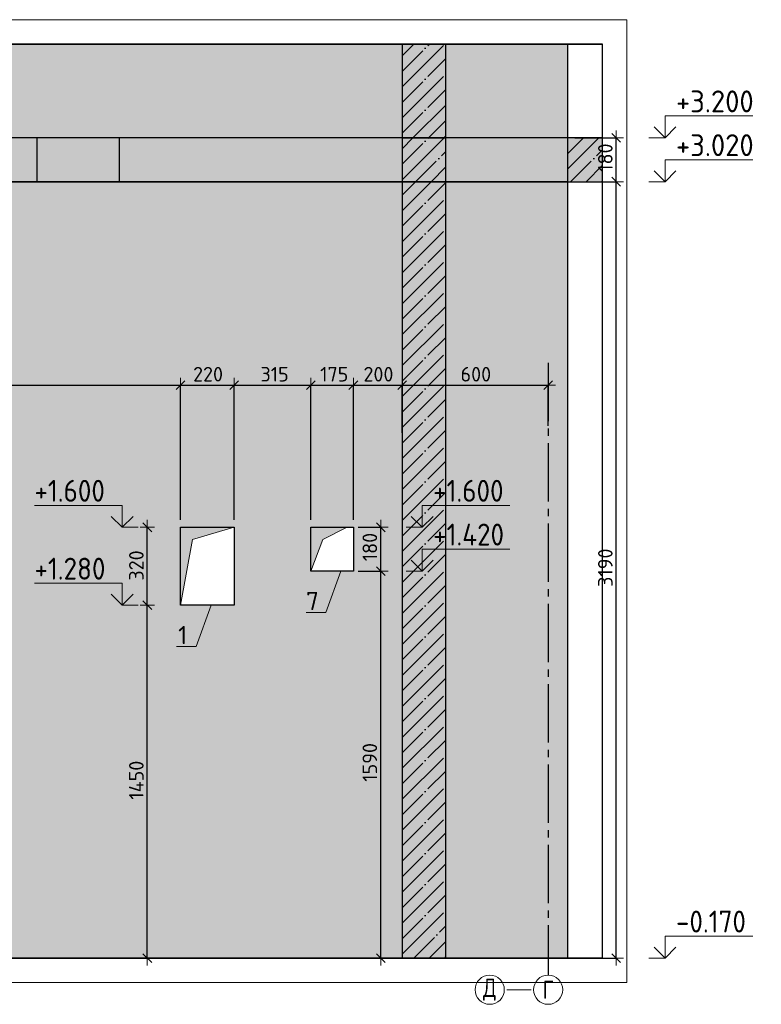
# Model space of a CAD drawing. Header units: millimetres. Extents: x 24180 to 116279, y -2337 to 52405.
# Tile 27 of 41: x 29951 to 32997, y 48209 to 52254. Entities that reach past the tile are written whole.
import ezdxf

# ---------------------------------------------------------------- set-up
doc = ezdxf.new("R2010")
doc.units = ezdxf.units.MM
doc.header["$PDMODE"] = 65
for name, pattern in [('______11', [150, 120, -15, 0, -15]), ('______5', [330, 240, -30, 30, -30]), ('________', [0])]:
    doc.linetypes.add(name, pattern=pattern)
for name, color, linetype, lineweight in [('Standard', 7, 'Continuous', 25), ('Высотная отметки_ общее', 7, 'Continuous', 13), ('Размерная линия_ общее', 7, 'Continuous', 13), ('Размерная линия_ общее_1', 7, 'Continuous', 13)]:
    doc.layers.add(name, color=color, linetype=linetype, lineweight=lineweight)
doc.layers.add('Осевая линия_ общее', color=7, linetype='______5', lineweight=13, true_color=0xa0a0a0)
doc.styles.add('ISOCPEUR', font='ISOCPEUR')
doc.dimstyles.new('DIMSTYLE_18', dxfattribs={"dimtxt": 60, "dimasz": 60, "dimexe": 0, "dimexo": 0.001, "dimgap": 30, "dimtad": 2, "dimdec": 0, "dimrnd": 5, "dimzin": 12, "dimdsep": 46, "dimtxsty": 'ISOCPEUR', "dimblk1": 'ALL_ML_STRICH', "dimblk2": 'ALL_ML_STRICH', "dimsah": 1, "dimcen": 0, "dimse1": 1, "dimse2": 1, "dimclrd": 7, "dimclre": 256, "dimclrt": 7, "dimadec": 0, "dimazin": 0, "dimtfac": 1, "dimtdec": 0, "dimtix": 1, "dimtmove": 2, "dimatfit": 3, "dimfxl": 0, "dimtzin": 0, "dimlwd": 0, "dimlwe": -3, "dimarcsym": 0})
doc.dimstyles.new('DIMSTYLE_19', dxfattribs={"dimtxt": 60, "dimasz": 60, "dimexe": 0, "dimexo": 0.001, "dimgap": 30, "dimtad": 2, "dimdec": 0, "dimrnd": 5, "dimzin": 12, "dimdsep": 46, "dimtxsty": 'ISOCPEUR', "dimblk1": 'ALL_ML_STRICH', "dimblk2": 'ALL_ML_STRICH', "dimsah": 1, "dimcen": 0, "dimse1": 1, "dimse2": 1, "dimclrd": 7, "dimclre": 256, "dimclrt": 7, "dimadec": 0, "dimazin": 0, "dimtfac": 1, "dimtdec": 0, "dimtix": 1, "dimtmove": 2, "dimatfit": 3, "dimfxl": 0, "dimtzin": 0, "dimlwd": 0, "dimlwe": -3, "dimarcsym": 0})
doc.dimstyles.new('DIMSTYLE_5', dxfattribs={"dimtxt": 60, "dimasz": 60, "dimexe": 0, "dimexo": 0, "dimgap": 30, "dimtad": 2, "dimdec": 0, "dimrnd": 5, "dimzin": 12, "dimdsep": 46, "dimtxsty": 'ISOCPEUR', "dimblk1": 'ALL_ML_STRICH', "dimblk2": 'ALL_ML_STRICH', "dimsah": 1, "dimcen": 0, "dimclrd": 7, "dimclre": 256, "dimclrt": 7, "dimadec": 0, "dimazin": 0, "dimtfac": 1, "dimtdec": 0, "dimtix": 1, "dimtmove": 2, "dimatfit": 3, "dimfxl": 0, "dimtzin": 0, "dimlwd": 0, "dimlwe": -3, "dimarcsym": 0})

# ---------------------------------------------------------------- blocks, each defined once
blk = doc.blocks.new('ALL_ML_STRICH')
at = {"color": 0, "linetype": 'ByBlock', "lineweight": -2}
for p, q in [((-1, 0), (0.5, 0)), ((-0.3, -0.3), (0.3, 0.3)), ((0, -0.5), (0, 0.5))]:
    blk.add_line(p, q, dxfattribs=at)
blk = doc.blocks.new('*D249')
at = {"layer": 'DEFPOINTS', "color": 7, "linetype": 'Continuous', "lineweight": 13, "transparency": 33554687}
for p in [(31311.3, 49988.6), (31334.6, 48398.6), (31433.9, 48398.6)]:
    blk.add_point(p, dxfattribs=at)
at = {"layer": 'Размерная линия_ общее_1', "color": 253, "linetype": 'Continuous', "lineweight": -2, "true_color": 0xa0a0a0, "transparency": 33554687}
for p, q in [((31341.3, 49988.6), (31433.9, 49988.6)), ((31364.6, 48398.6), (31433.9, 48398.6))]:
    blk.add_line(p, q, dxfattribs=at)
at = {"layer": 'Размерная линия_ общее_1', "color": 7, "linetype": 'Continuous', "lineweight": -2, "transparency": 33554687}
blk.add_line((31433.9, 48398.6), (31433.9, 49988.6), dxfattribs=at)
at = {"layer": 'Размерная линия_ общее_1', "color": 7, "linetype": 'Continuous', "lineweight": 13, "transparency": 33554687, "xscale": 60, "yscale": 60, "zscale": 60}
for p, rotation in [((31433.9, 49988.6), 90), ((31433.9, 48398.6), 270)]:
    blk.add_blockref('ALL_ML_STRICH', p, dxfattribs=dict(at, rotation=rotation))
at = {"layer": 'Размерная линия_ общее_1', "color": 7, "linetype": 'Continuous', "lineweight": 13, "transparency": 33554687, "insert": (31388.9, 49202.6), "char_height": 60, "width": 240, "attachment_point": 5, "rotation": 90, "style": 'ISOCPEUR'}
blk.add_mtext('\\A1;{1590}', dxfattribs=at)
blk = doc.blocks.new('*D250')
at = {"layer": 'DEFPOINTS', "color": 7, "linetype": 'Continuous', "lineweight": 13, "transparency": 33554687}
for p in [(31311.3, 50168.6), (31311.3, 49988.6), (31433.9, 49988.6)]:
    blk.add_point(p, dxfattribs=at)
at = {"layer": 'Размерная линия_ общее_1', "color": 253, "linetype": 'Continuous', "lineweight": -2, "true_color": 0xa0a0a0, "transparency": 33554687}
for p, q in [((31341.3, 50168.6), (31433.9, 50168.6)), ((31341.3, 49988.6), (31433.9, 49988.6))]:
    blk.add_line(p, q, dxfattribs=at)
at = {"layer": 'Размерная линия_ общее_1', "color": 7, "linetype": 'Continuous', "lineweight": -2, "transparency": 33554687}
blk.add_line((31433.9, 49988.6), (31433.9, 50168.6), dxfattribs=at)
at = {"layer": 'Размерная линия_ общее_1', "color": 7, "linetype": 'Continuous', "lineweight": 13, "transparency": 33554687, "xscale": 60, "yscale": 60, "zscale": 60}
for p, rotation in [((31433.9, 50168.6), 90), ((31433.9, 49988.6), 270)]:
    blk.add_blockref('ALL_ML_STRICH', p, dxfattribs=dict(at, rotation=rotation))
at = {"layer": 'Размерная линия_ общее_1', "color": 7, "linetype": 'Continuous', "lineweight": 13, "transparency": 33554687, "insert": (31388.9, 50087.6), "char_height": 60, "width": 180, "attachment_point": 5, "rotation": 90, "style": 'ISOCPEUR'}
blk.add_mtext('\\A1;{180}', dxfattribs=at)
blk = doc.blocks.new('COMPLEX_ELEVATIONDIM_1')
at = {"layer": 'Высотная отметки_ общее', "color": 7, "linetype": 'Continuous', "lineweight": 13, "transparency": 33554687}
for p, q in [((31603.9, 50168.6), (31603.9, 50258.6)), ((31603.9, 50258.6), (31963.9, 50258.6)), ((31603.9, 50168.6), (31558.9, 50213.6)), ((31603.9, 50168.6), (31648.9, 50213.6)), ((31603.9, 50168.6), (31537.8, 50168.6)), ((31603.9, 50168.6), (31603.9, 50168.6)), ((31603.9, 50168.6), (31603.9, 50168.6)), ((31603.9, 50168.6), (31603.9, 50168.6)), ((31603.9, 50168.6), (31603.9, 50168.6)), ((31603.9, 49988.6), (31603.9, 50078.6)), ((31603.9, 50078.6), (31963.9, 50078.6)), ((31603.9, 49988.6), (31558.9, 50033.6)), ((31603.9, 49988.6), (31648.9, 50033.6)), ((31603.9, 49988.6), (31603.9, 49988.6)), ((31603.9, 49988.6), (31603.9, 49988.6)), ((31603.9, 49988.6), (31603.9, 49988.6)), ((31603.9, 49988.6), (31603.9, 49988.6))]:
    blk.add_line(p, q, dxfattribs=at)
blk.add_lwpolyline([(31603.9, 49988.6), (31543.9, 49988.6), (31543.9, 49988.6), (31537.8, 49988.6)], dxfattribs=at)
at = {"layer": 'Высотная отметки_ общее', "color": 7, "linetype": 'Continuous', "lineweight": 13, "transparency": 33554687, "char_height": 90, "attachment_point": 7, "style": 'ISOCPEUR'}
for s, insert, width in [('\\W0.90;+1.600', (31648.9, 50273.6), 364.237), ('\\W0.90;+1.420', (31648.9, 50093.6), 373.366)]:
    blk.add_mtext(s, dxfattribs=dict(at, insert=insert, width=width))
blk = doc.blocks.new('COMPLEX_ELEVATIONDIM_2')
at = {"layer": 'Высотная отметки_ общее', "color": 7, "linetype": 'Continuous', "lineweight": 13, "transparency": 33554687}
for p, q in [((32601.4, 51768.6), (32601.4, 51858.6)), ((32601.4, 51858.6), (32961.4, 51858.6)), ((32601.4, 51768.6), (32556.4, 51813.6)), ((32601.4, 51768.6), (32646.4, 51813.6)), ((32601.4, 51768.6), (32535.3, 51768.6)), ((32601.4, 51768.6), (32601.4, 51768.6)), ((32601.4, 51768.6), (32601.4, 51768.6)), ((32601.4, 51768.6), (32601.4, 51768.6)), ((32601.4, 51768.6), (32601.4, 51768.6)), ((32601.4, 51588.6), (32601.4, 51678.6)), ((32601.4, 51678.6), (32961.4, 51678.6)), ((32601.4, 51588.6), (32556.4, 51633.6)), ((32601.4, 51588.6), (32646.4, 51633.6)), ((32601.4, 51588.6), (32535.3, 51588.6)), ((32601.4, 51588.6), (32601.4, 51588.6)), ((32601.4, 51588.6), (32601.4, 51588.6)), ((32601.4, 51588.6), (32601.4, 51588.6)), ((32601.4, 51588.6), (32601.4, 51588.6)), ((32601.4, 48398.6), (32601.4, 48488.6)), ((32601.4, 48488.6), (32961.4, 48488.6)), ((32601.4, 48398.6), (32556.4, 48443.6)), ((32601.4, 48398.6), (32646.4, 48443.6)), ((32601.4, 48398.6), (32601.4, 48398.6)), ((32601.4, 48398.6), (32601.4, 48398.6)), ((32601.4, 48398.6), (32601.4, 48398.6)), ((32601.4, 48398.6), (32601.4, 48398.6))]:
    blk.add_line(p, q, dxfattribs=at)
blk.add_lwpolyline([(32601.4, 48398.6), (32541.4, 48398.6), (32541.4, 48398.6), (32535.3, 48398.6)], dxfattribs=at)
at = {"layer": 'Высотная отметки_ общее', "color": 7, "linetype": 'Continuous', "lineweight": 13, "transparency": 33554687, "char_height": 90, "attachment_point": 7, "style": 'ISOCPEUR'}
for s, insert, width in [('\\W0.95;+3.200', (32646.4, 51873.6), 384.431), ('\\W0.95;+3.020', (32646.4, 51693.6), 384.431), ('\\W0.90;-0.170', (32646.4, 48503.6), 364.237)]:
    blk.add_mtext(s, dxfattribs=dict(at, insert=insert, width=width))
blk = doc.blocks.new('*D283')
at = {"layer": 'DEFPOINTS', "color": 7, "linetype": 'Continuous', "lineweight": 13, "transparency": 33554687}
for p in [(32201.3, 51588.6), (32201.3, 48398.6), (32401.2, 48398.6)]:
    blk.add_point(p, dxfattribs=at)
at = {"layer": 'Размерная линия_ общее_1', "color": 253, "linetype": 'Continuous', "lineweight": -2, "true_color": 0xa0a0a0, "transparency": 33554687}
for p, q in [((32231.3, 51588.6), (32401.2, 51588.6)), ((32231.3, 48398.6), (32401.2, 48398.6))]:
    blk.add_line(p, q, dxfattribs=at)
at = {"layer": 'Размерная линия_ общее_1', "color": 7, "linetype": 'Continuous', "lineweight": -2, "transparency": 33554687}
blk.add_line((32401.2, 48398.6), (32401.2, 51588.6), dxfattribs=at)
at = {"layer": 'Размерная линия_ общее_1', "color": 7, "linetype": 'Continuous', "lineweight": 13, "transparency": 33554687, "xscale": 60, "yscale": 60, "zscale": 60}
for p, rotation in [((32401.2, 51588.6), 90), ((32401.2, 48398.6), 270)]:
    blk.add_blockref('ALL_ML_STRICH', p, dxfattribs=dict(at, rotation=rotation))
at = {"layer": 'Размерная линия_ общее_1', "color": 7, "linetype": 'Continuous', "lineweight": 13, "transparency": 33554687, "insert": (32356.2, 50002.6), "char_height": 60, "width": 240, "attachment_point": 5, "rotation": 90, "style": 'ISOCPEUR'}
blk.add_mtext('\\A1;{3190}', dxfattribs=at)
blk = doc.blocks.new('*D284')
at = {"layer": 'DEFPOINTS', "color": 7, "linetype": 'Continuous', "lineweight": 13, "transparency": 33554687}
for p in [(32201.3, 51768.6), (32201.3, 51588.6), (32401.2, 51588.6)]:
    blk.add_point(p, dxfattribs=at)
at = {"layer": 'Размерная линия_ общее_1', "color": 253, "linetype": 'Continuous', "lineweight": -2, "true_color": 0xa0a0a0, "transparency": 33554687}
for p, q in [((32231.3, 51768.6), (32401.2, 51768.6)), ((32231.3, 51588.6), (32401.2, 51588.6))]:
    blk.add_line(p, q, dxfattribs=at)
at = {"layer": 'Размерная линия_ общее_1', "color": 7, "linetype": 'Continuous', "lineweight": -2, "transparency": 33554687}
blk.add_line((32401.2, 51588.6), (32401.2, 51768.6), dxfattribs=at)
at = {"layer": 'Размерная линия_ общее_1', "color": 7, "linetype": 'Continuous', "lineweight": 13, "transparency": 33554687, "xscale": 60, "yscale": 60, "zscale": 60}
for p, rotation in [((32401.2, 51768.6), 90), ((32401.2, 51588.6), 270)]:
    blk.add_blockref('ALL_ML_STRICH', p, dxfattribs=dict(at, rotation=rotation))
at = {"layer": 'Размерная линия_ общее_1', "color": 7, "linetype": 'Continuous', "lineweight": 13, "transparency": 33554687, "insert": (32356.2, 51687.6), "char_height": 60, "width": 180, "attachment_point": 5, "rotation": 90, "style": 'ISOCPEUR'}
blk.add_mtext('\\A1;{180}', dxfattribs=at)
blk = doc.blocks.new('*D323')
at = {"layer": 'DEFPOINTS', "color": 7, "linetype": 'Continuous', "lineweight": 13, "transparency": 33554687}
for p in [(30611.3, 49848.6), (30474.9, 48398.6), (30489.2, 48398.6)]:
    blk.add_point(p, dxfattribs=at)
at = {"layer": 'Размерная линия_ общее_1', "color": 7, "linetype": 'Continuous', "lineweight": -2, "transparency": 33554687}
blk.add_line((30474.9, 48398.6), (30474.9, 49848.6), dxfattribs=at)
at = {"layer": 'Размерная линия_ общее_1', "color": 7, "linetype": 'Continuous', "lineweight": 13, "transparency": 33554687, "xscale": 60, "yscale": 60, "zscale": 60}
for p, rotation in [((30474.9, 49848.6), 90), ((30474.9, 48398.6), 270)]:
    blk.add_blockref('ALL_ML_STRICH', p, dxfattribs=dict(at, rotation=rotation))
at = {"layer": 'Размерная линия_ общее_1', "color": 7, "linetype": 'Continuous', "lineweight": 13, "transparency": 33554687, "insert": (30429.9, 49129.6), "char_height": 60, "width": 240, "attachment_point": 5, "rotation": 90, "style": 'ISOCPEUR'}
blk.add_mtext('\\A1;{1450}', dxfattribs=at)
blk = doc.blocks.new('*D324')
at = {"layer": 'DEFPOINTS', "color": 7, "linetype": 'Continuous', "lineweight": 13, "transparency": 33554687}
for p in [(30611.3, 50168.6), (30474.9, 49848.6), (30611.3, 49848.6)]:
    blk.add_point(p, dxfattribs=at)
at = {"layer": 'Размерная линия_ общее_1', "color": 7, "linetype": 'Continuous', "lineweight": -2, "transparency": 33554687}
blk.add_line((30474.9, 49848.6), (30474.9, 50168.6), dxfattribs=at)
at = {"layer": 'Размерная линия_ общее_1', "color": 7, "linetype": 'Continuous', "lineweight": 13, "transparency": 33554687, "xscale": 60, "yscale": 60, "zscale": 60}
for p, rotation in [((30474.9, 50168.6), 90), ((30474.9, 49848.6), 270)]:
    blk.add_blockref('ALL_ML_STRICH', p, dxfattribs=dict(at, rotation=rotation))
at = {"layer": 'Размерная линия_ общее_1', "color": 7, "linetype": 'Continuous', "lineweight": 13, "transparency": 33554687, "insert": (30429.9, 50011.6), "char_height": 60, "width": 180, "attachment_point": 5, "rotation": 90, "style": 'ISOCPEUR'}
blk.add_mtext('\\A1;{320}', dxfattribs=at)
blk = doc.blocks.new('COMPLEX_ELEVATIONDIM_3')
at = {"layer": 'Высотная отметки_ общее', "color": 7, "linetype": 'Continuous', "lineweight": 13, "transparency": 33554687}
for p, q in [((30371.4, 50258.6), (30011.4, 50258.6)), ((30371.4, 50168.6), (30371.4, 50258.6)), ((30371.4, 50168.6), (30326.4, 50213.6)), ((30371.4, 50168.6), (30416.4, 50213.6)), ((30371.4, 50168.6), (30371.4, 50168.6)), ((30371.4, 50168.6), (30371.4, 50168.6)), ((30371.4, 50168.6), (30437.6, 50168.6)), ((30371.4, 50168.6), (30371.4, 50168.6)), ((30371.4, 50168.6), (30371.4, 50168.6)), ((30371.4, 49938.6), (30011.4, 49938.6)), ((30371.4, 49848.6), (30371.4, 49938.6)), ((30371.4, 49848.6), (30326.4, 49893.6)), ((30371.4, 49848.6), (30416.4, 49893.6)), ((30371.4, 49848.6), (30371.4, 49848.6)), ((30371.4, 49848.6), (30371.4, 49848.6)), ((30371.4, 49848.6), (30437.6, 49848.6)), ((30371.4, 49848.6), (30371.4, 49848.6)), ((30371.4, 49848.6), (30371.4, 49848.6))]:
    blk.add_line(p, q, dxfattribs=at)
at = {"layer": 'Высотная отметки_ общее', "color": 7, "linetype": 'Continuous', "lineweight": 13, "transparency": 33554687, "char_height": 90, "width": 364.237, "attachment_point": 7, "style": 'ISOCPEUR'}
for s, insert in [('\\W0.90;+1.600', (30011.4, 50273.6)), ('\\W0.90;+1.280', (30011.4, 49953.6))]:
    blk.add_mtext(s, dxfattribs=dict(at, insert=insert))
blk = doc.blocks.new('*D340')
at = {"layer": 'DEFPOINTS', "color": 7, "linetype": 'Continuous', "lineweight": 13, "transparency": 33554687}
for p in [(27476.3, 51448.6), (27476.3, 50752.5), (30611.3, 50168.6)]:
    blk.add_point(p, dxfattribs=at)
at = {"layer": 'Размерная линия_ общее_1', "color": 253, "linetype": 'Continuous', "lineweight": -2, "true_color": 0xa0a0a0, "transparency": 33554687}
for p, q in [((27476.3, 51418.6), (27476.3, 50752.5)), ((30611.3, 50198.6), (30611.3, 50752.5))]:
    blk.add_line(p, q, dxfattribs=at)
at = {"layer": 'Размерная линия_ общее_1', "color": 7, "linetype": 'Continuous', "lineweight": -2, "transparency": 33554687}
blk.add_line((27476.3, 50752.5), (30611.3, 50752.5), dxfattribs=at)
at = {"layer": 'Размерная линия_ общее_1', "color": 7, "linetype": 'Continuous', "lineweight": 13, "transparency": 33554687, "xscale": 60, "yscale": 60, "zscale": 60, "rotation": 180}
blk.add_blockref('ALL_ML_STRICH', (27476.3, 50752.5), dxfattribs=at)
at = {"layer": 'Размерная линия_ общее_1', "color": 7, "linetype": 'Continuous', "lineweight": 13, "transparency": 33554687, "xscale": 60, "yscale": 60, "zscale": 60}
blk.add_blockref('ALL_ML_STRICH', (30611.3, 50752.5), dxfattribs=at)
at = {"layer": 'Размерная линия_ общее_1', "color": 7, "linetype": 'Continuous', "lineweight": 13, "transparency": 33554687, "insert": (29052.8, 50797.5), "char_height": 60, "width": 240, "attachment_point": 5, "style": 'ISOCPEUR'}
blk.add_mtext('\\A1;{3135}', dxfattribs=at)
blk = doc.blocks.new('*D341')
at = {"layer": 'DEFPOINTS', "color": 7, "linetype": 'Continuous', "lineweight": 13, "transparency": 33554687}
for p in [(30611.3, 50752.5), (30611.3, 50168.6), (30831.3, 50168.6)]:
    blk.add_point(p, dxfattribs=at)
at = {"layer": 'Размерная линия_ общее_1', "color": 253, "linetype": 'Continuous', "lineweight": -2, "true_color": 0xa0a0a0, "transparency": 33554687}
for p, q in [((30611.3, 50198.6), (30611.3, 50752.5)), ((30831.3, 50198.6), (30831.3, 50752.5))]:
    blk.add_line(p, q, dxfattribs=at)
at = {"layer": 'Размерная линия_ общее_1', "color": 7, "linetype": 'Continuous', "lineweight": -2, "transparency": 33554687}
blk.add_line((30611.3, 50752.5), (30831.3, 50752.5), dxfattribs=at)
at = {"layer": 'Размерная линия_ общее_1', "color": 7, "linetype": 'Continuous', "lineweight": 13, "transparency": 33554687, "xscale": 60, "yscale": 60, "zscale": 60, "rotation": 180}
blk.add_blockref('ALL_ML_STRICH', (30611.3, 50752.5), dxfattribs=at)
at = {"layer": 'Размерная линия_ общее_1', "color": 7, "linetype": 'Continuous', "lineweight": 13, "transparency": 33554687, "xscale": 60, "yscale": 60, "zscale": 60}
blk.add_blockref('ALL_ML_STRICH', (30831.3, 50752.5), dxfattribs=at)
at = {"layer": 'Размерная линия_ общее_1', "color": 7, "linetype": 'Continuous', "lineweight": 13, "transparency": 33554687, "insert": (30724.3, 50797.5), "char_height": 60, "width": 180, "attachment_point": 5, "style": 'ISOCPEUR'}
blk.add_mtext('\\A1;{220}', dxfattribs=at)
blk = doc.blocks.new('*D342')
at = {"layer": 'DEFPOINTS', "color": 7, "linetype": 'Continuous', "lineweight": 13, "transparency": 33554687}
for p in [(30831.3, 50752.5), (30831.3, 50168.6), (31146.3, 50168.6)]:
    blk.add_point(p, dxfattribs=at)
at = {"layer": 'Размерная линия_ общее_1', "color": 253, "linetype": 'Continuous', "lineweight": -2, "true_color": 0xa0a0a0, "transparency": 33554687}
for p, q in [((30831.3, 50198.6), (30831.3, 50752.5)), ((31146.3, 50198.6), (31146.3, 50752.5))]:
    blk.add_line(p, q, dxfattribs=at)
at = {"layer": 'Размерная линия_ общее_1', "color": 7, "linetype": 'Continuous', "lineweight": -2, "transparency": 33554687}
blk.add_line((30831.3, 50752.5), (31146.3, 50752.5), dxfattribs=at)
at = {"layer": 'Размерная линия_ общее_1', "color": 7, "linetype": 'Continuous', "lineweight": 13, "transparency": 33554687, "xscale": 60, "yscale": 60, "zscale": 60, "rotation": 180}
blk.add_blockref('ALL_ML_STRICH', (30831.3, 50752.5), dxfattribs=at)
at = {"layer": 'Размерная линия_ общее_1', "color": 7, "linetype": 'Continuous', "lineweight": 13, "transparency": 33554687, "xscale": 60, "yscale": 60, "zscale": 60}
blk.add_blockref('ALL_ML_STRICH', (31146.3, 50752.5), dxfattribs=at)
at = {"layer": 'Размерная линия_ общее_1', "color": 7, "linetype": 'Continuous', "lineweight": 13, "transparency": 33554687, "insert": (30997.8, 50797.5), "char_height": 60, "width": 180, "attachment_point": 5, "style": 'ISOCPEUR'}
blk.add_mtext('\\A1;{315}', dxfattribs=at)
blk = doc.blocks.new('*D343')
at = {"layer": 'DEFPOINTS', "color": 7, "linetype": 'Continuous', "lineweight": 13, "transparency": 33554687}
for p in [(31146.3, 50752.5), (31146.3, 50168.6), (31321.3, 50168.6)]:
    blk.add_point(p, dxfattribs=at)
at = {"layer": 'Размерная линия_ общее_1', "color": 253, "linetype": 'Continuous', "lineweight": -2, "true_color": 0xa0a0a0, "transparency": 33554687}
for p, q in [((31146.3, 50198.6), (31146.3, 50752.5)), ((31321.3, 50198.6), (31321.3, 50752.5))]:
    blk.add_line(p, q, dxfattribs=at)
at = {"layer": 'Размерная линия_ общее_1', "color": 7, "linetype": 'Continuous', "lineweight": -2, "transparency": 33554687}
blk.add_line((31146.3, 50752.5), (31321.3, 50752.5), dxfattribs=at)
at = {"layer": 'Размерная линия_ общее_1', "color": 7, "linetype": 'Continuous', "lineweight": 13, "transparency": 33554687, "xscale": 60, "yscale": 60, "zscale": 60, "rotation": 180}
blk.add_blockref('ALL_ML_STRICH', (31146.3, 50752.5), dxfattribs=at)
at = {"layer": 'Размерная линия_ общее_1', "color": 7, "linetype": 'Continuous', "lineweight": 13, "transparency": 33554687, "xscale": 60, "yscale": 60, "zscale": 60}
blk.add_blockref('ALL_ML_STRICH', (31321.3, 50752.5), dxfattribs=at)
at = {"layer": 'Размерная линия_ общее_1', "color": 7, "linetype": 'Continuous', "lineweight": 13, "transparency": 33554687, "insert": (31242.8, 50797.5), "char_height": 60, "width": 180, "attachment_point": 5, "style": 'ISOCPEUR'}
blk.add_mtext('\\A1;{175}', dxfattribs=at)
blk = doc.blocks.new('*D344')
at = {"layer": 'DEFPOINTS', "color": 7, "linetype": 'Continuous', "lineweight": 13, "transparency": 33554687}
for p in [(31321.3, 50752.5), (31521.3, 50526.8), (31321.3, 50168.6)]:
    blk.add_point(p, dxfattribs=at)
at = {"layer": 'Размерная линия_ общее_1', "color": 253, "linetype": 'Continuous', "lineweight": -2, "true_color": 0xa0a0a0, "transparency": 33554687}
for p, q in [((31321.3, 50198.6), (31321.3, 50752.5)), ((31521.3, 50556.8), (31521.3, 50752.5))]:
    blk.add_line(p, q, dxfattribs=at)
at = {"layer": 'Размерная линия_ общее_1', "color": 7, "linetype": 'Continuous', "lineweight": -2, "transparency": 33554687}
blk.add_line((31321.3, 50752.5), (31521.3, 50752.5), dxfattribs=at)
at = {"layer": 'Размерная линия_ общее_1', "color": 7, "linetype": 'Continuous', "lineweight": 13, "transparency": 33554687, "xscale": 60, "yscale": 60, "zscale": 60, "rotation": 180}
blk.add_blockref('ALL_ML_STRICH', (31321.3, 50752.5), dxfattribs=at)
at = {"layer": 'Размерная линия_ общее_1', "color": 7, "linetype": 'Continuous', "lineweight": 13, "transparency": 33554687, "xscale": 60, "yscale": 60, "zscale": 60}
blk.add_blockref('ALL_ML_STRICH', (31521.3, 50752.5), dxfattribs=at)
at = {"layer": 'Размерная линия_ общее_1', "color": 7, "linetype": 'Continuous', "lineweight": 13, "transparency": 33554687, "insert": (31424.3, 50797.5), "char_height": 60, "width": 180, "attachment_point": 5, "style": 'ISOCPEUR'}
blk.add_mtext('\\A1;{200}', dxfattribs=at)
blk = doc.blocks.new('*D345')
at = {"layer": 'DEFPOINTS', "color": 7, "linetype": 'Continuous', "lineweight": 13, "transparency": 33554687}
for p in [(31521.3, 50752.5), (32121.3, 50555.3), (31521.3, 50526.8)]:
    blk.add_point(p, dxfattribs=at)
at = {"layer": 'Размерная линия_ общее_1', "color": 253, "linetype": 'Continuous', "lineweight": -2, "true_color": 0xa0a0a0, "transparency": 33554687}
for p, q in [((31521.3, 50556.8), (31521.3, 50752.5)), ((32121.3, 50585.3), (32121.3, 50752.5))]:
    blk.add_line(p, q, dxfattribs=at)
at = {"layer": 'Размерная линия_ общее_1', "color": 7, "linetype": 'Continuous', "lineweight": -2, "transparency": 33554687}
blk.add_line((31521.3, 50752.5), (32121.3, 50752.5), dxfattribs=at)
at = {"layer": 'Размерная линия_ общее_1', "color": 7, "linetype": 'Continuous', "lineweight": 13, "transparency": 33554687, "xscale": 60, "yscale": 60, "zscale": 60, "rotation": 180}
blk.add_blockref('ALL_ML_STRICH', (31521.3, 50752.5), dxfattribs=at)
at = {"layer": 'Размерная линия_ общее_1', "color": 7, "linetype": 'Continuous', "lineweight": 13, "transparency": 33554687, "xscale": 60, "yscale": 60, "zscale": 60}
blk.add_blockref('ALL_ML_STRICH', (32121.3, 50752.5), dxfattribs=at)
at = {"layer": 'Размерная линия_ общее_1', "color": 7, "linetype": 'Continuous', "lineweight": 13, "transparency": 33554687, "insert": (31824.3, 50797.5), "char_height": 60, "width": 180, "attachment_point": 5, "style": 'ISOCPEUR'}
blk.add_mtext('\\A1;{600}', dxfattribs=at)

msp = doc.modelspace()

# ---------------------------------------------------------------- hatches: boundary and pattern name
at = {"linetype": 'Continuous', "lineweight": 13, "transparency": 33554687}
h = msp.add_hatch(color=7, dxfattribs=at)
h.paths.add_polyline_path([(27028.1, 52154.3), (27028.1, 51768.6), (31521.3, 51768.6), (31521.3, 52154.3)])
h.paths.add_polyline_path([(32201.3, 51768.6), (32201.3, 52154.3), (31701.3, 52154.3), (31701.3, 51768.6)])
at = {"linetype": 'Continuous', "lineweight": -3, "true_color": 0xc7c7c7, "transparency": 33554687}
msp.add_hatch(color=9, dxfattribs=at).paths.add_polyline_path([(31521.3, 51768.6), (31701.3, 51768.6), (31701.3, 52154.3), (31521.3, 52154.3)])
at = {"linetype": 'Continuous', "lineweight": 13, "transparency": 33554687}
h = msp.add_hatch(color=7, dxfattribs=at)
h.paths.add_polyline_path([(27256.3, 51588.6), (27028.1, 51588.6), (27028.1, 48398.6), (31521.3, 48398.6), (31521.3, 51588.6), (27476.3, 51588.6), (27476.3, 51448.6), (27256.3, 51448.6)])
h.paths.add_polyline_path([(32201.3, 48398.6), (32201.3, 51588.6), (31701.3, 51588.6), (31701.3, 48398.6)])
h.paths.add_polyline_path([(31321.3, 49988.6), (31146.3, 49988.6), (31146.3, 50168.6), (31321.3, 50168.6)], flags=16)
h.paths.add_polyline_path([(30831.3, 49848.6), (30611.3, 49848.6), (30611.3, 50168.6), (30831.3, 50168.6)], flags=16)
at = {"layer": 'Standard', "linetype": 'Continuous', "lineweight": 13, "transparency": 33554687}
for points in [[(27721.3, 51588.6), (31521.3, 51588.6), (31521.3, 51768.6), (27721.3, 51768.6)], [(31701.3, 51588.6), (32201.3, 51588.6), (32201.3, 51768.6), (31701.3, 51768.6)]]:
    msp.add_hatch(color=7, dxfattribs=at).paths.add_polyline_path(points)
at = {"layer": 'Standard', "linetype": '______5', "lineweight": -3, "transparency": 33554687}
for points in [[(31701.3, 51588.6), (31701.3, 51768.6), (31521.3, 51768.6), (31521.3, 51588.6)], [(32201.3, 51768.6), (32201.3, 51588.6), (32344.9, 51588.6), (32344.9, 51768.6)]]:
    msp.add_hatch(color=7, dxfattribs=at).paths.add_polyline_path(points)
at = {"layer": 'Standard', "linetype": 'Continuous', "lineweight": 13, "true_color": 0x5d5d5d, "transparency": 33554687}
for points in [[(30611.3, 49848.6), (30660.8, 50119.1), (30831.3, 50168.6), (30611.3, 50168.6)], [(31146.3, 49988.6), (31195.8, 50119.1), (31296.3, 50168.6), (31146.3, 50168.6)]]:
    msp.add_hatch(color=251, dxfattribs=at).paths.add_polyline_path(points)
at = {"layer": 'Размерная линия_ общее', "linetype": 'Continuous', "lineweight": -3, "true_color": 0xc7c7c7, "transparency": 33554687}
msp.add_hatch(color=9, dxfattribs=at).paths.add_polyline_path([(31701.3, 51588.6), (31521.3, 51588.6), (31521.3, 48398.6), (31701.3, 48398.6)])

# ---------------------------------------------------------------- linework, layer by layer
at = {"color": 7, "linetype": 'Continuous', "lineweight": -3, "transparency": 33554687}
for p, q in [((26978.1, 52154.3), (31571.3, 52154.3)), ((31751.3, 52154.3), (31471.3, 52154.3)), ((31521.3, 52154.3), (31521.3, 51768.6)), ((31651.3, 52154.3), (32251.3, 52154.3)), ((31701.3, 51768.6), (31701.3, 52154.3)), ((32201.3, 52154.3), (32201.3, 51768.6)), ((31521.3, 51768.6), (27721.3, 51768.6)), ((31521.3, 51768.6), (31701.3, 51768.6)), ((32201.3, 51768.6), (31701.3, 51768.6)), ((31521.3, 51588.6), (27721.3, 51588.6)), ((32201.3, 51588.6), (31701.3, 51588.6)), ((32201.3, 51588.6), (32201.3, 48398.6)), ((30611.3, 49848.6), (30611.3, 50168.6)), ((30611.3, 50168.6), (30831.3, 50168.6)), ((30831.3, 50168.6), (30831.3, 49848.6)), ((31146.3, 49988.6), (31146.3, 50168.6)), ((31146.3, 50168.6), (31321.3, 50168.6)), ((31321.3, 50168.6), (31321.3, 49988.6)), ((31321.3, 49988.6), (31146.3, 49988.6)), ((30831.3, 49848.6), (30611.3, 49848.6)), ((31521.3, 48398.6), (27028.1, 48398.6)), ((32201.3, 48398.6), (31701.3, 48398.6))]:
    msp.add_line(p, q, dxfattribs=at)
at = {"color": 52, "linetype": 'Continuous', "lineweight": -3, "transparency": 33554687}
for p, q in [((27028.1, 52154.3), (32344.9, 52154.3)), ((32344.9, 52154.3), (27028.1, 52154.3)), ((32344.9, 48398.6), (32344.9, 52154.3)), ((32344.9, 48398.6), (32344.9, 52154.3)), ((27028.1, 48398.6), (32344.9, 48398.6)), ((32344.9, 48398.6), (27028.1, 48398.6))]:
    msp.add_line(p, q, dxfattribs=at)
at = {"color": 253, "linetype": '______11', "lineweight": -3, "true_color": 0xababab, "transparency": 33554687}
for p, q in [((31521.3, 52041.9), (31633.7, 52154.3)), ((31521.3, 51914.7), (31701.3, 52094.7)), ((31521.3, 51787.4), (31701.3, 51967.4)), ((31629.8, 51768.6), (31701.3, 51840.1))]:
    msp.add_line(p, q, dxfattribs=at)
at = {"color": 253, "linetype": '______5', "lineweight": -3, "true_color": 0xababab, "transparency": 33554687}
for p, q in [((31521.3, 51978.3), (31697.3, 52154.3)), ((31521.3, 52105.6), (31570, 52154.3)), ((31521.3, 51851), (31701.3, 52031)), ((31566.2, 51768.6), (31701.3, 51903.7)), ((31693.4, 51768.6), (31701.3, 51776.5))]:
    msp.add_line(p, q, dxfattribs=at)
at = {"layer": 'Standard', "color": 7, "linetype": 'Continuous', "lineweight": -3, "transparency": 33554687}
for p, q in [((32344.9, 51538.6), (32344.9, 51818.6)), ((31521.3, 51768.6), (27721.3, 51768.6)), ((31701.3, 51768.6), (31521.3, 51768.6)), ((31521.3, 51768.6), (31521.3, 51588.6)), ((32201.3, 51768.6), (31701.3, 51768.6)), ((31701.3, 51588.6), (31701.3, 51768.6)), ((32201.3, 51768.6), (32201.3, 51588.6)), ((32344.9, 51768.6), (32201.3, 51768.6)), ((27721.3, 51588.6), (31521.3, 51588.6)), ((31521.3, 51588.6), (31701.3, 51588.6)), ((31701.3, 51588.6), (32201.3, 51588.6)), ((32201.3, 51588.6), (32344.9, 51588.6))]:
    msp.add_line(p, q, dxfattribs=at)
at = {"layer": 'Standard', "color": 253, "linetype": '________', "lineweight": -3, "true_color": 0xababab, "transparency": 33554687}
for p, q in [((30021.3, 51768.6), (30021.3, 51588.6)), ((30361.3, 51588.6), (30361.3, 51768.6))]:
    msp.add_line(p, q, dxfattribs=at)
at = {"layer": 'Standard', "color": 253, "linetype": '______11', "lineweight": -3, "true_color": 0xababab, "transparency": 33554687}
for p, q in [((31521.3, 51660.1), (31629.8, 51768.6)), ((32201.3, 51703.7), (32266.2, 51768.6)), ((31577.1, 51588.6), (31701.3, 51712.8)), ((32213.5, 51588.6), (32344.9, 51720)), ((32340.8, 51588.6), (32344.9, 51592.7))]:
    msp.add_line(p, q, dxfattribs=at)
at = {"layer": 'Standard', "color": 253, "linetype": '______5', "lineweight": -3, "true_color": 0xababab, "transparency": 33554687}
for p, q in [((31521.3, 51723.7), (31566.2, 51768.6)), ((31521.3, 51596.5), (31693.4, 51768.6)), ((32201.3, 51640.1), (32329.8, 51768.6)), ((32201.3, 51767.3), (32202.6, 51768.6)), ((31640.7, 51588.6), (31701.3, 51649.2)), ((32277.1, 51588.6), (32344.9, 51656.3))]:
    msp.add_line(p, q, dxfattribs=at)
at = {"layer": 'Standard', "color": 7, "linetype": 'Continuous', "lineweight": 13, "transparency": 33554687}
msp.add_lwpolyline([(26928.1, 48298.6), (32444.9, 48298.6), (32444.9, 52254.3), (26928.1, 52254.3), (26928.1, 48298.6)], dxfattribs=at)
at = {"layer": 'Осевая линия_ общее', "color": 253, "linetype": '______5', "lineweight": -3, "true_color": 0xa0a0a0, "transparency": 33554687}
msp.add_line((32121.3, 50844.1), (32121.3, 48328.6), dxfattribs=at)
at = {"layer": 'Осевая линия_ общее', "color": 7, "linetype": 'Continuous', "lineweight": 13, "transparency": 33554687}
msp.add_line((32051.3, 48268.6), (31951.3, 48268.6), dxfattribs=at)
for points in [[(30611.3, 49848.6), (30660.8, 50119.1), (30831.3, 50168.6)], [(31146.3, 49988.6), (31195.8, 50119.1), (31296.3, 50168.6)], [(31270.1, 49988.6), (31207.9, 49818.7), (31127.9, 49818.7)], [(30737.3, 49848.6), (30675.1, 49678.7), (30595.1, 49678.7)]]:
    msp.add_lwpolyline(points, dxfattribs=at)
for centre in [(31881.3, 48268.6), (32121.3, 48268.6)]:
    msp.add_circle(centre, 60, dxfattribs=at)
at = {"layer": 'Размерная линия_ общее', "color": 253, "linetype": '______11', "lineweight": -3, "true_color": 0xababab, "transparency": 33554687}
for p, q in [((31521.3, 51532.8), (31577.1, 51588.6)), ((31521.3, 51405.5), (31701.3, 51585.5)), ((31521.3, 51278.3), (31701.3, 51458.3)), ((31521.3, 51151), (31701.3, 51331)), ((31521.3, 51023.7), (31701.3, 51203.7)), ((31521.3, 50896.4), (31701.3, 51076.4)), ((31521.3, 50769.1), (31701.3, 50949.1)), ((31521.3, 50641.9), (31701.3, 50821.9)), ((31521.3, 50514.6), (31701.3, 50694.6)), ((31521.3, 50387.3), (31701.3, 50567.3)), ((31521.3, 50260), (31701.3, 50440)), ((31521.3, 50132.8), (31701.3, 50312.8)), ((31521.3, 50005.5), (31701.3, 50185.5)), ((31521.3, 49878.2), (31701.3, 50058.2)), ((31521.3, 49750.9), (31701.3, 49930.9)), ((31521.3, 49623.6), (31701.3, 49803.6)), ((31521.3, 49496.4), (31701.3, 49676.4)), ((31521.3, 49369.1), (31701.3, 49549.1)), ((31521.3, 49241.8), (31701.3, 49421.8)), ((31521.3, 49114.5), (31701.3, 49294.5)), ((31521.3, 48987.2), (31701.3, 49167.2)), ((31521.3, 48860), (31701.3, 49040)), ((31521.3, 48732.7), (31701.3, 48912.7)), ((31521.3, 48605.4), (31701.3, 48785.4)), ((31521.3, 48478.1), (31701.3, 48658.1)), ((31569.1, 48398.6), (31701.3, 48530.8)), ((31696.3, 48398.6), (31701.3, 48403.6))]:
    msp.add_line(p, q, dxfattribs=at)
at = {"layer": 'Размерная линия_ общее', "color": 253, "linetype": '______5', "lineweight": -3, "true_color": 0xababab, "transparency": 33554687}
for p, q in [((31521.3, 51469.2), (31640.7, 51588.6)), ((31521.3, 51341.9), (31701.3, 51521.9)), ((31521.3, 51214.6), (31701.3, 51394.6)), ((31521.3, 51087.3), (31701.3, 51267.3)), ((31521.3, 50960.1), (31701.3, 51140.1)), ((31521.3, 50832.8), (31701.3, 51012.8)), ((31521.3, 50705.5), (31701.3, 50885.5)), ((31521.3, 50578.2), (31701.3, 50758.2)), ((31521.3, 50450.9), (31701.3, 50630.9)), ((31521.3, 50323.7), (31701.3, 50503.7)), ((31521.3, 50196.4), (31701.3, 50376.4)), ((31521.3, 50069.1), (31701.3, 50249.1)), ((31521.3, 49941.8), (31701.3, 50121.8)), ((31521.3, 49814.6), (31701.3, 49994.6)), ((31521.3, 49687.3), (31701.3, 49867.3)), ((31521.3, 49560), (31701.3, 49740)), ((31521.3, 49432.7), (31701.3, 49612.7)), ((31521.3, 49305.4), (31701.3, 49485.4)), ((31521.3, 49178.2), (31701.3, 49358.2)), ((31521.3, 49050.9), (31701.3, 49230.9)), ((31521.3, 48923.6), (31701.3, 49103.6)), ((31521.3, 48796.3), (31701.3, 48976.3)), ((31521.3, 48669), (31701.3, 48849)), ((31521.3, 48541.8), (31701.3, 48721.8)), ((31521.3, 48414.5), (31701.3, 48594.5)), ((31632.7, 48398.6), (31701.3, 48467.2))]:
    msp.add_line(p, q, dxfattribs=at)
at = {"layer": 'Размерная линия_ общее', "color": 7, "linetype": 'Continuous', "lineweight": -3, "transparency": 33554687}
for p, q in [((31701.3, 51588.6), (31521.3, 51588.6)), ((31521.3, 51588.6), (31521.3, 48398.6)), ((31701.3, 48398.6), (31701.3, 51588.6)), ((31521.3, 48398.6), (31701.3, 48398.6))]:
    msp.add_line(p, q, dxfattribs=at)

# ---------------------------------------------------------------- block references
at = {"layer": 'Высотная отметки_ общее', "color": 7, "linetype": 'Continuous', "lineweight": 13, "transparency": 33554687}
for name in ['COMPLEX_ELEVATIONDIM_2', 'COMPLEX_ELEVATIONDIM_3', 'COMPLEX_ELEVATIONDIM_1']:
    msp.add_blockref(name, (0, 0), dxfattribs=at)

# ---------------------------------------------------------------- texts
at = {"layer": 'Standard', "color": 7, "linetype": 'Continuous', "lineweight": 13, "transparency": 33554687, "char_height": 75, "attachment_point": 5, "style": 'ISOCPEUR'}
for s, insert, width in [('\\A1;{\\fISOCPEUR|i0|b0;\\H75.000000;\\W1.000000;\\C7;7}\\P', (31153.1, 49865.7), 81.667), ('\\A1;{\\fISOCPEUR|i0|b0;\\H75.000000;\\W1.000000;\\C7;1}\\P', (30620.4, 49725.7), 58.333), ('\\A1;{\\fISOCPEUR|i0|b0;\\H75.000000;\\W0.800000;\\C7;Д}\\P', (31881.3, 48268.6), 78.545), ('\\A1;{\\fISOCPEUR|i0|b0;\\H75.000000;\\W0.800000;\\C7;Г}\\P', (32121.3, 48268.6), 65.333)]:
    msp.add_mtext(s, dxfattribs=dict(at, insert=insert, width=width))

# ---------------------------------------------------------------- dimensions: what is measured, and where the dimension line sits
at = {"layer": 'Размерная линия_ общее_1', "color": 7, "linetype": 'Continuous', "lineweight": 13, "transparency": 33554687}
for base, p1, p2, dimstyle, picture, middle in [((32401.2, 51768.6), (32231.3, 51588.6), (32231.3, 51768.6), 'DIMSTYLE_5', '*D284', (32356.2, 51687.6)), ((32401.2, 51588.6), (32231.3, 48398.6), (32231.3, 51588.6), 'DIMSTYLE_5', '*D283', (32356.2, 50002.6)), ((30474.9, 50168.6), (30611.3, 49848.6), (30611.3, 50168.6), 'DIMSTYLE_19', '*D324', (30429.9, 50011.6)), ((31433.9, 50168.6), (31341.3, 49988.6), (31341.3, 50168.6), 'DIMSTYLE_5', '*D250', (31388.9, 50087.6)), ((31433.9, 49988.6), (31364.6, 48398.6), (31341.3, 49988.6), 'DIMSTYLE_5', '*D249', (31388.9, 49202.6)), ((30474.9, 49848.6), (30489.2, 48398.6), (30611.3, 49848.6), 'DIMSTYLE_18', '*D323', (30429.9, 49129.6))]:
    dim = msp.add_linear_dim(base=base, p1=p1, p2=p2, angle=90, dimstyle=dimstyle, override={"dimpost": '<>', "dimclrd": 7, "dimclre": 253, "dimclrt": 7, "dimlwd": 0, "dimlwe": 65533}, dxfattribs=at)
    dim.commit()
    dim.dimension.update_dxf_attribs({"geometry": picture, "text_midpoint": middle, "dimtype": 160})
for base, p1, p2, picture, middle in [((30611.3, 50752.5), (27476.3, 51418.6), (30611.3, 50198.6), '*D340', (29052.8, 50797.5)), ((30831.3, 50752.5), (30611.3, 50198.6), (30831.3, 50198.6), '*D341', (30724.3, 50797.5)), ((31146.3, 50752.5), (30831.3, 50198.6), (31146.3, 50198.6), '*D342', (30997.8, 50797.5)), ((31321.3, 50752.5), (31146.3, 50198.6), (31321.3, 50198.6), '*D343', (31242.8, 50797.5)), ((31521.3, 50752.5), (31321.3, 50198.6), (31521.3, 50556.8), '*D344', (31424.3, 50797.5)), ((32121.3, 50752.5), (31521.3, 50556.8), (32121.3, 50585.3), '*D345', (31824.3, 50797.5))]:
    dim = msp.add_linear_dim(base=base, p1=p1, p2=p2, dimstyle='DIMSTYLE_5', override={"dimpost": '<>', "dimclrd": 7, "dimclre": 253, "dimclrt": 7, "dimlwd": 0, "dimlwe": 65533}, dxfattribs=at)
    dim.commit()
    dim.dimension.update_dxf_attribs({"geometry": picture, "text_midpoint": middle, "dimtype": 160})

doc.saveas('drawing.dxf')
